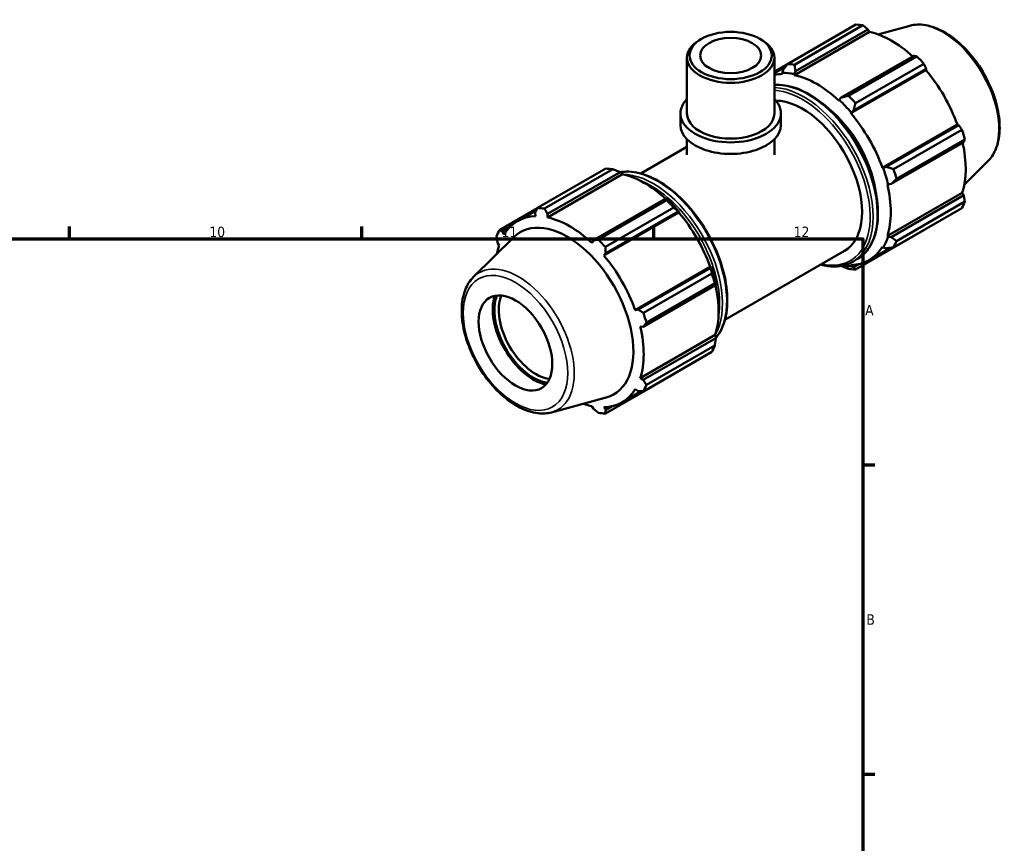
# Model space of a CAD drawing. Header units: millimetres. Extents: x 0 to 931, y 0 to 858.
# Tile 5 of 5: x 619 to 855, y 429 to 627. Entities that reach past the tile are written whole.
import ezdxf

# ---------------------------------------------------------------- set-up
doc = ezdxf.new("R2010")
doc.units = ezdxf.units.MM
for name, color, linetype, lineweight in [('Border (ISO)', 7, 'Continuous', 70), ('Visible (ISO)', 7, 'Continuous', 50), ('Visible Narrow (ISO)', 7, 'Continuous', 35)]:
    doc.layers.add(name, color=color, linetype=linetype, lineweight=lineweight)
doc.styles.add('Note Text (ISO)', font='tahoma.ttf')

# ---------------------------------------------------------------- blocks, each defined once
blk = doc.blocks.new('Borders Default Border')
at = {"layer": 'Border (ISO)'}
for p, q in [((630.75, 574), (630.75, 576.9)), ((700.83, 574), (700.83, 576.9)), ((770.92, 574), (770.92, 576.9)), ((821, 519.75), (823.9, 519.75)), ((821, 445.5), (823.9, 445.5))]:
    blk.add_line(p, q, dxfattribs=at)
at = {"layer": 'Border (ISO)', "flags": 128}
blk.add_lwpolyline([(20, 20), (20, 574), (821, 574), (821, 20), (20, 20)], dxfattribs=at)
at = {"layer": 'Border (ISO)', "color": 232, "true_color": 0xca0064, "char_height": 2.5, "attachment_point": 7, "style": 'Note Text (ISO)'}
for s, insert in [('10', (664.29, 574.35)), ('11', (734.37, 574.4)), ('12', (804.46, 574.4)), ('A', (821.59, 555.62)), ('B', (821.89, 481.37))]:
    blk.add_mtext(s, dxfattribs=dict(at, insert=insert))

msp = doc.modelspace()

# ---------------------------------------------------------------- linework, layer by layer
at = {"layer": 'Visible (ISO)'}
for p, q in [((802.994, 615.922), (819.391, 625.365)), ((804.64, 613.262), (822.618, 623.614)), ((821.058, 625.203), (804.66, 615.761)), ((804.85, 614.212), (822.259, 624.238)), ((822.259, 624.238), (822.618, 623.614)), ((832.327, 625.108), (824.664, 623.03)), ((782.341, 621.956), (781.895, 621.697)), ((796.323, 621.956), (796.769, 621.697)), ((778.855, 604.062), (778.855, 617.447)), ((799.81, 604.062), (799.81, 617.447)), ((833.282, 617.89), (815.873, 607.865)), ((817.59, 608.315), (833.987, 617.758)), ((802.937, 615.849), (799.81, 614.048)), ((799.81, 613.728), (802.492, 615.273)), ((801.898, 614.499), (801.693, 613.786)), ((804.583, 613.505), (804.85, 614.212)), ((818.178, 604.096), (836.155, 614.449)), ((818.824, 604.751), (836.234, 614.777)), ((835.654, 616), (819.256, 606.557)), ((836.234, 614.777), (836.155, 614.449)), ((801.693, 613.786), (801.781, 613.539)), ((804.64, 613.262), (804.583, 613.505)), ((815.376, 607.29), (815.319, 607.112)), ((815.873, 607.865), (815.376, 607.29)), ((818.266, 604.242), (818.824, 604.751)), ((777.283, 601.283), (777.283, 604.062)), ((801.381, 601.283), (801.381, 604.062)), ((818.178, 604.096), (818.266, 604.242)), ((825.729, 591.018), (843.706, 601.371)), ((844.028, 601.277), (826.619, 591.251)), ((828.399, 590.722), (844.796, 600.165)), ((843.706, 601.371), (844.028, 601.277)), ((778.855, 594.126), (778.855, 597.856)), ((799.81, 594.126), (799.81, 597.856)), ((845.487, 597.84), (829.089, 588.398)), ((767.744, 589.654), (778.855, 596.053)), ((827.841, 587.135), (845.251, 597.16)), ((743.01, 581.38), (759.408, 590.823)), ((761.074, 590.661), (744.677, 581.219)), ((825.898, 591.023), (825.729, 591.018)), ((826.619, 591.251), (825.898, 591.023)), ((851.035, 592.621), (845.391, 587.036)), ((763.345, 589.482), (745.368, 579.129)), ((745.382, 579.967), (762.791, 589.992)), ((762.791, 589.992), (763.288, 589.725)), ((763.288, 589.725), (763.345, 589.482)), ((826.913, 587.03), (827.095, 586.992)), ((827.095, 586.992), (827.841, 587.135)), ((773.814, 583.645), (756.405, 573.619)), ((774.081, 583.51), (773.814, 583.645)), ((826.913, 574.684), (844.89, 585.036)), ((845.251, 584.416), (827.841, 574.39)), ((844.89, 585.036), (845.251, 584.416)), ((742.98, 581.322), (733.868, 576.075)), ((757.606, 573.773), (774.004, 583.216)), ((775.67, 581.458), (759.273, 572.015)), ((844.796, 581.362), (828.399, 571.92)), ((829.089, 573.449), (845.487, 582.892)), ((738.177, 578.236), (742.745, 580.867)), ((742.43, 580.253), (742.509, 579.406)), ((745.368, 579.129), (745.382, 579.967)), ((776.883, 580.316), (758.906, 569.964)), ((759.357, 570.506), (776.766, 580.531)), ((776.766, 580.531), (776.971, 580.461)), ((776.971, 580.461), (776.883, 580.316)), ((734.636, 575.73), (736.129, 576.59)), ((727.629, 564.816), (737.319, 574.404)), ((734.958, 575.025), (734.636, 575.73)), ((819.256, 566.614), (835.654, 576.057)), ((827.095, 574.513), (826.913, 574.684)), ((827.841, 574.39), (827.095, 574.513)), ((733.414, 573.021), (733.774, 572.401)), ((756.405, 573.619), (756.047, 572.98)), ((822.51, 568.849), (827.671, 571.821)), ((825.729, 572.06), (825.898, 571.861)), ((825.898, 571.861), (826.619, 571.682)), ((758.906, 569.964), (759.357, 570.506)), ((787.954, 554.557), (816.644, 571.079)), ((784.434, 567.238), (766.457, 556.886)), ((784.56, 567.031), (767.151, 557.006)), ((784.434, 567.238), (784.603, 567.242)), ((784.603, 567.242), (784.56, 567.031)), ((815.818, 567.474), (815.873, 567.445)), ((818.266, 567.432), (818.178, 567.678)), ((818.824, 567.158), (818.266, 567.432)), ((818.614, 568.474), (819.628, 569.058)), ((820.159, 567.927), (818.824, 567.158)), ((768.415, 556.18), (784.813, 565.623)), ((768.373, 552.889), (785.783, 562.915)), ((785.503, 563.298), (769.106, 553.856)), ((785.783, 562.915), (785.8, 563.212)), ((767.151, 557.006), (766.457, 556.886)), ((767.641, 552.898), (768.373, 552.889)), ((785.618, 550.904), (767.641, 540.552)), ((785.618, 550.904), (785.8, 550.733)), ((785.8, 550.733), (785.783, 550.17)), ((785.783, 550.17), (768.373, 540.145)), ((769.106, 538.907), (785.503, 548.35)), ((784.813, 546.82), (768.415, 537.377)), ((759.273, 532.072), (775.67, 541.515)), ((768.373, 540.145), (767.641, 540.552)), ((763.238, 534.716), (767.9, 537.401)), ((766.457, 537.928), (767.151, 537.436)), ((746.337, 532.329), (759.494, 535.897)), ((756.047, 533.823), (756.405, 533.199)), ((760.886, 533.794), (759.357, 532.913)), ((759.357, 532.913), (758.906, 533.546))]:
    msp.add_line(p, q, dxfattribs=at)
for centre, major_axis, ratio in [((789.332, 617.961), (9.849, 0), 0.5758617), ((789.332, 617.961), (7.334, 0), 0.5758617), ((737.713, 548.993), (6.238, -10.832), 0.5780931)]:
    msp.add_ellipse(centre, major_axis=major_axis, ratio=ratio, dxfattribs=at)
for centre, major_axis, ratio, start_param, end_param in [((827.522, 600.711), (-13.474, 23.398), 0.5780931, 5.8451561, 5.9396837), ((827.957, 600.961), (12.531, -21.76), 0.5780931, 2.0696433, 2.6635608), ((789.332, 617.447), (-10.477, 0), 0.5758617, 5.5016397, 10.2063236), ((827.522, 600.711), (13.474, -23.398), 0.5780931, 1.9181653, 2.0126929), ((811.125, 591.268), (-13.474, 23.398), 0.5780931, 5.8451561, 5.9396837), ((827.957, 600.961), (12.531, -21.76), 0.5780931, 1.2672974, 1.8781627), ((809.98, 590.609), (-12.531, 21.76), 0.5780931, 5.9796864, 6.1096176), ((809.98, 590.609), (-12.665, 21.994), 0.5780931, 5.8051535, 5.9796864), ((809.98, 590.609), (-12.531, 21.76), 0.5780931, 5.1942882, 5.8051535), ((789.332, 604.062), (-12.049, 0), 0.5758617, 5.7667102, 9.9412531), ((806.538, 588.627), (-10.105, 17.548), 0.5780931, 3.1415927, 5.9624478), ((809.98, 590.609), (12.665, -21.994), 0.5780931, 1.8781627, 2.0526956), ((811.125, 591.268), (-13.474, 23.398), 0.5780931, 5.059758, 5.1542856), ((809.98, 590.609), (10.105, -17.548), 0.5780931, 0.9717709, 2.1698218), ((789.332, 604.062), (-10.477, 0), 0.5758617, 0, 3.1415927), ((809.98, 590.609), (-12.531, 21.76), 0.5780931, 4.4088901, 5.0197553), ((789.332, 601.283), (-12.049, 0), 0.5758617, 0, 3.1415927), ((827.522, 600.711), (13.474, -23.398), 0.5780931, 1.1327672, 1.2272947), ((827.957, 600.961), (12.531, -21.76), 0.5780931, 0.4818993, 1.0759774), ((767.539, 566.169), (-13.474, 23.398), 0.5780931, 5.8451561, 5.9396837), ((809.98, 590.609), (12.665, -21.994), 0.5780931, 1.0927645, 1.2672974), ((811.125, 591.268), (-13.474, 23.398), 0.5780931, 4.2743598, 4.3688874), ((768.685, 566.828), (12.531, -21.76), 0.5780931, 2.0696433, 2.6635608), ((809.98, 590.609), (-12.531, 21.76), 0.5780931, 3.6234919, 4.2343571), ((768.685, 566.828), (-12.665, 21.994), 0.5780931, 5.0197553, 5.1942882), ((751.142, 556.726), (-13.474, 23.398), 0.5780931, 5.8451561, 5.9396837), ((767.539, 566.169), (13.474, -23.398), 0.5780931, 1.9181653, 2.0126929), ((827.522, 600.711), (13.474, -23.398), 0.5780931, 0.347369, 0.4418966), ((750.707, 556.476), (-12.531, 21.76), 0.5780931, 5.9796864, 6.5905516), ((750.707, 556.476), (-12.531, 21.76), 0.5780931, 5.1942882, 5.8051535), ((768.685, 566.828), (12.531, -21.76), 0.5780931, 1.2672974, 1.8781627), ((750.102, 556.127), (-11.215, 19.476), 0.5780931, 2.9904271, 6.4343509), ((751.142, 556.726), (-13.474, 23.398), 0.5780931, 0.347369, 0.4418966), ((809.98, 590.609), (12.665, -21.994), 0.5780931, 0.3073663, 0.4818993), ((750.707, 556.476), (12.531, -21.76), 0.5780931, 3.6234919, 3.7385449), ((751.142, 556.726), (13.474, -23.398), 0.5780931, 1.9181653, 2.0126929), ((809.98, 590.609), (12.531, -21.76), 0.5780931, 5.9796864, 6.5905516), ((811.125, 591.268), (13.474, -23.398), 0.5780931, 0.347369, 0.4418966), ((750.707, 556.476), (-12.531, 21.76), 0.5780931, 4.4088901, 5.0197553), ((768.685, 566.828), (-12.665, 21.994), 0.5780931, 4.2343571, 4.4088901), ((809.98, 590.609), (12.665, -21.994), 0.5780931, 5.8560929, 5.9796864), ((767.539, 566.169), (13.474, -23.398), 0.5780931, 1.1327672, 1.2272947), ((811.125, 591.268), (13.474, -23.398), 0.5780931, 5.8451561, 5.9396837), ((768.685, 566.828), (12.531, -21.76), 0.5780931, 0.4818993, 1.0759774), ((742.015, 551.47), (-6.883, 11.953), 0.5780931, 0.4721423, 2.6694503), ((742.015, 551.47), (6.612, -11.482), 0.5780931, 3.5628349, 5.861943), ((742.545, 551.776), (-6.238, 10.832), 0.5780931, 0.3960817, 2.7455109), ((751.142, 556.726), (13.474, -23.398), 0.5780931, 1.1327672, 1.2272947), ((750.707, 556.476), (-12.531, 21.76), 0.5780931, 3.6234919, 4.2343571), ((767.539, 566.169), (13.474, -23.398), 0.5780931, 0.347369, 0.4418966), ((751.142, 556.726), (13.474, -23.398), 0.5780931, 0.347369, 0.4418966), ((750.707, 556.476), (12.531, -21.76), 0.5780931, 5.9796864, 6.5905516), ((750.707, 556.476), (12.531, -21.76), 0.5780931, 5.686233, 5.8051535), ((751.142, 556.726), (13.474, -23.398), 0.5780931, 5.8451561, 5.9396837)]:
    msp.add_ellipse(centre, major_axis=major_axis, ratio=ratio, start_param=start_param, end_param=end_param, dxfattribs=at)
for points, weights in [([(822.259, 624.238), (821.673, 624.712), (821.058, 625.203)], [1.00320319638, 1.0020093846, 1]), ([(833.987, 617.758), (833.63, 617.827), (833.282, 617.89)], [1, 1.00200938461, 1.00320319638]), ([(802.994, 615.922), (802.427, 615.192), (801.898, 614.499)], [1.0160975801, 1.01144123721, 1.00598434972]), ([(804.85, 614.212), (804.75, 614.966), (804.66, 615.761)], [1.00598434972, 1.01144123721, 1.0160975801]), ([(836.234, 614.777), (835.952, 615.377), (835.654, 616)], [1.00320319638, 1.0020093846, 1]), ([(817.59, 608.315), (816.706, 608.081), (815.873, 607.865)], [1.0160975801, 1.01144123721, 1.00598434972]), ([(818.824, 604.751), (819.029, 605.632), (819.256, 606.557)], [1.00598434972, 1.01144123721, 1.0160975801]), ([(844.796, 600.165), (844.407, 600.734), (844.028, 601.277)], [1, 1.0020093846, 1.00320319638]), ([(845.251, 597.16), (845.369, 597.495), (845.487, 597.84)], [1.00320319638, 1.00200938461, 1]), ([(761.074, 590.661), (761.958, 590.324), (762.791, 589.992)], [1.0160975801, 1.01144123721, 1.00598434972]), ([(828.399, 590.722), (827.483, 590.988), (826.619, 591.251)], [1.0160975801, 1.01144123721, 1.00598434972]), ([(827.841, 587.135), (828.445, 587.749), (829.089, 588.398)], [1.00598434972, 1.01144123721, 1.0160975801]), ([(773.814, 583.645), (773.914, 583.439), (774.004, 583.216)], [1.00598434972, 1.01144123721, 1.0160975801]), ([(845.487, 582.892), (845.369, 583.671), (845.251, 584.416)], [1, 1.0020093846, 1.00320319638]), ([(742.43, 580.253), (742.712, 580.804), (743.01, 581.38)], [1.00320319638, 1.00200938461, 1]), ([(744.677, 581.219), (745.034, 580.579), (745.382, 579.967)], [1, 1.0020093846, 1.00320319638]), ([(775.67, 581.458), (776.237, 580.99), (776.766, 580.531)], [1.0160975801, 1.01144123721, 1.00598434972]), ([(733.414, 573.021), (733.296, 573.766), (733.178, 574.545)], [1.00320319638, 1.0020093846, 1]), ([(733.868, 576.075), (734.257, 575.897), (734.636, 575.73)], [1, 1.00200938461, 1.00320319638]), ([(829.089, 573.449), (828.445, 573.925), (827.841, 574.39)], [1.0160975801, 1.01144123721, 1.00598434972]), ([(835.654, 576.057), (835.669, 576.086), (835.684, 576.115)], [1, 1.00010121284, 1.00020035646]), ([(756.405, 573.619), (756.991, 573.693), (757.606, 573.773)], [1.00320319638, 1.00200938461, 1]), ([(759.273, 572.015), (759.313, 571.244), (759.357, 570.506)], [1, 1.0020093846, 1.00320319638]), ([(826.619, 571.682), (827.483, 571.794), (828.399, 571.92)], [1.00598434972, 1.01144123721, 1.0160975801]), ([(784.56, 567.031), (784.691, 566.346), (784.813, 565.623)], [1.00598434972, 1.01144123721, 1.0160975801]), ([(815.873, 567.445), (816.706, 567.113), (817.59, 566.776)], [1.00598434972, 1.01144123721, 1.0160975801]), ([(819.256, 566.614), (819.029, 566.888), (818.824, 567.158)], [1.0160975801, 1.01144123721, 1.00598434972]), ([(785.503, 563.298), (785.653, 563.107), (785.783, 562.915)], [1.0160975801, 1.01144123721, 1.00598434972]), ([(767.151, 557.006), (767.768, 556.6), (768.415, 556.18)], [1.00320319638, 1.0020093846, 1]), ([(769.106, 553.856), (768.73, 553.361), (768.373, 552.889)], [1, 1.00200938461, 1.00320319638]), ([(785.783, 550.17), (785.653, 549.283), (785.503, 548.35)], [1.00598434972, 1.01144123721, 1.0160975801]), ([(775.727, 541.588), (775.699, 541.551), (775.67, 541.515)], [1.0156234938, 1.01586156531, 1.0160975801]), ([(768.373, 540.145), (768.73, 539.537), (769.106, 538.907)], [1.00320319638, 1.0020093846, 1]), ([(768.415, 537.377), (767.768, 537.406), (767.151, 537.436)], [1, 1.00200938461, 1.00320319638]), ([(757.606, 532.234), (756.991, 532.725), (756.405, 533.199)], [1, 1.00200938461, 1.00320319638]), ([(759.357, 532.913), (759.313, 532.5), (759.273, 532.072)], [1.00320319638, 1.0020093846, 1])]:
    msp.add_rational_spline(points, weights, degree=2, dxfattribs=at)
for points, knots in [([(832.327, 625.108), (833.501, 625.426), (834.771, 625.465), (837.488, 625.018), (838.944, 624.483), (841.869, 622.876), (843.339, 621.783), (846.108, 619.171), (847.407, 617.653), (849.712, 614.35), (850.718, 612.566), (852.345, 608.904), (852.966, 607.025), (853.755, 603.343), (853.921, 601.541), (853.757, 598.187), (853.426, 596.633), (852.383, 594.262), (851.78, 593.358), (851.035, 592.621)], [5.6508865, 5.6508865, 5.6508865, 5.6508865, 5.9414672, 5.9414672, 6.2600776, 6.2600776, 6.59097, 6.59097, 6.9211718, 6.9211718, 7.2498571, 7.2498571, 7.5786217, 7.5786217, 7.9089938, 7.9089938, 8.2396148, 8.2396148, 8.4901479, 8.4901479, 8.4901479, 8.4901479]), ([(799.81, 610.877), (800.018, 610.894), (800.228, 610.905), (802.038, 610.943), (803.747, 610.607), (807.265, 609.24), (809.076, 608.193), (812.597, 605.5), (814.306, 603.852), (817.446, 600.127), (818.877, 598.051), (821.323, 593.68), (822.337, 591.386), (823.847, 586.804), (824.342, 584.518), (824.757, 580.177), (824.677, 578.124), (823.934, 574.463), (823.273, 572.853), (821.599, 570.509), (820.682, 569.665), (819.628, 569.058)], [5.7648354, 5.7648354, 5.7648354, 5.7648354, 5.8068411, 5.8068411, 6.1225054, 6.1225054, 6.4454183, 6.4454183, 6.7689166, 6.7689166, 7.0918117, 7.0918117, 7.4144748, 7.4144748, 7.7374373, 7.7374373, 8.0609969, 8.0609969, 8.383481, 8.383481, 8.6413135, 8.6413135, 8.6413135, 8.6413135]), ([(762.846, 589.963), (763.32, 590.045), (763.809, 590.092), (765.905, 590.135), (767.613, 589.799), (771.131, 588.433), (772.943, 587.386), (776.464, 584.692), (778.172, 583.044), (781.313, 579.319), (782.744, 577.243), (785.19, 572.873), (786.204, 570.578), (787.714, 565.997), (788.209, 563.71), (788.624, 559.369), (788.544, 557.316), (787.801, 553.655), (787.14, 552.045), (786.073, 550.552), (785.931, 550.368), (785.783, 550.19)], [5.7081604, 5.7081604, 5.7081604, 5.7081604, 5.8068411, 5.8068411, 6.1225054, 6.1225054, 6.4454183, 6.4454183, 6.7689166, 6.7689166, 7.0918117, 7.0918117, 7.4144748, 7.4144748, 7.7374373, 7.7374373, 8.0609969, 8.0609969, 8.383481, 8.383481, 8.4307343, 8.4307343, 8.4307343, 8.4307343]), ([(818.614, 568.474), (817.358, 567.751), (815.91, 567.367), (813.255, 567.312), (812.101, 567.464), (810.921, 567.783)], [2.3581282, 2.3581282, 2.3581282, 2.3581282, 2.66524845, 2.66524845, 2.88287723, 2.88287723, 2.88287723, 2.88287723]), ([(727.629, 564.816), (726.765, 563.961), (726.094, 562.882), (725.117, 560.307), (724.848, 558.78), (724.769, 555.443), (724.977, 553.624), (725.847, 549.918), (726.508, 548.032), (728.208, 544.38), (729.245, 542.615), (731.596, 539.369), (732.909, 537.889), (735.698, 535.359), (737.173, 534.31), (740.157, 532.769), (741.667, 532.275), (744.241, 531.988), (745.325, 532.055), (746.337, 532.329)], [0.9346301, 0.9346301, 0.9346301, 0.9346301, 1.2252108, 1.2252108, 1.5438212, 1.5438212, 1.8747136, 1.8747136, 2.2049154, 2.2049154, 2.5336007, 2.5336007, 2.8623653, 2.8623653, 3.1927374, 3.1927374, 3.5233584, 3.5233584, 3.7738915, 3.7738915, 3.7738915, 3.7738915])]:
    msp.add_open_spline(points, degree=3, knots=knots, dxfattribs=at)
at = {"layer": 'Visible Narrow (ISO)'}
for centre, major_axis, start_param, end_param in [((840.251, 608.041), (-9.462, 16.431), 3.2927583, 6.1320197), ((807.905, 589.414), (-11.722, 20.356), 3.1415927, 6.0088411), ((806.892, 588.831), (11.722, -20.356), 0, 2.7986267), ((806.538, 588.627), (-11.473, 19.923), 2.648383, 5.9264717), ((771.772, 568.606), (-11.722, 20.356), 3.3620774, 6.0649492), ((770.759, 568.023), (11.722, -20.356), 0.3250698, 2.819416), ((770.405, 567.819), (11.473, -19.923), 0.6077308, 2.5338619), ((738.413, 549.396), (-9.462, 16.431), 2.9904271, 6.4343509)]:
    msp.add_ellipse(centre, major_axis=major_axis, ratio=0.5780931, start_param=start_param, end_param=end_param, dxfattribs=at)
msp.add_ellipse((737.713, 548.993), major_axis=(8.852, -15.371), ratio=0.5780931, dxfattribs=at)

# ---------------------------------------------------------------- block references
msp.add_blockref('Borders Default Border', (0, 0))

doc.saveas('drawing.dxf')
